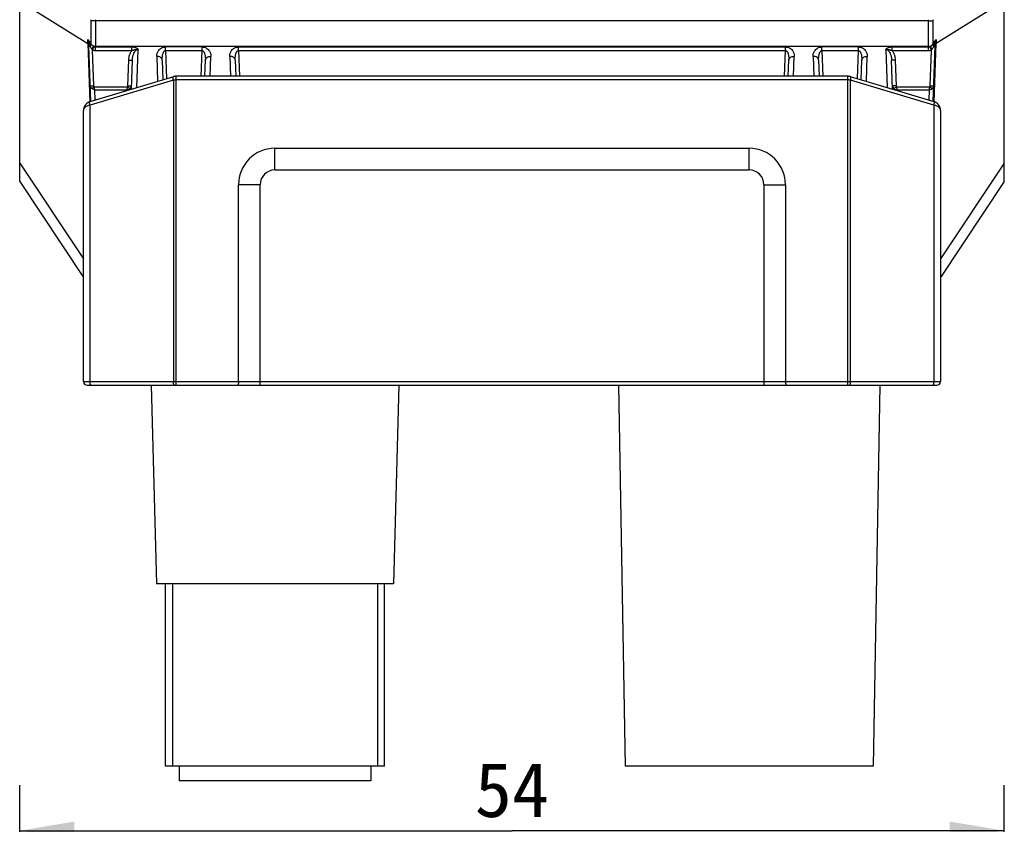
# Model space of a CAD drawing. Header units: millimetres. Extents: x 55 to 506, y 15 to 401.
# Tile 7 of 22: x 93 to 147, y 266 to 310. Entities that reach past the tile are written whole.
import ezdxf
from ezdxf.enums import TextEntityAlignment as Align

# ---------------------------------------------------------------- set-up
doc = ezdxf.new("R2010")
doc.units = ezdxf.units.MM
doc.header["$LTSCALE"] = 32.67
doc.layers.get('0').update_dxf_attribs({"linetype": 'CONTINUOUS'})
doc.layers.add('00_COMPONENTS', color=7, linetype='CONTINUOUS')
doc.layers.add('51__DRAFT_DIMS', color=7, linetype='CONTINUOUS')
doc.styles.get("Standard").update_dxf_attribs({"font": 'simfang.ttf'})
doc.dimstyles.new('DIMSTYLE_2', dxfattribs={"dimtxt": 3, "dimasz": 3, "dimexe": 2.5, "dimexo": 0.5, "dimgap": 0.75, "dimtad": 1, "dimdsep": 46, "dimtxsty": 'STANDARD', "dimblk": '_FILLED', "dimblk1": '_FILLED', "dimblk2": '_FILLED', "dimcen": 0.09, "dimclrt": 3, "dimazin": 2, "dimtp": 0.3, "dimtm": 0.3, "dimtfac": 1, "dimtofl": 0, "dimtmove": 0, "dimatfit": 3, "dimldrblk": '_FILLED', "dimfxl": 1, "dimtolj": 1, "dimarcsym": 0})

# ---------------------------------------------------------------- blocks, each defined once
blk = doc.blocks.new('_FILLED')
at = {"color": 0, "linetype": 'ByBlock'}
blk.add_solid([(0, 0), (-1, 0.167), (-1, -0.167)], dxfattribs=at)
blk = doc.blocks.new('*D2')
at = {"layer": '51__DRAFT_DIMS', "color": 4, "transparency": 16777216}
for p, q in [((93.426, 245.725), (93.426, 268.159)), ((147.426, 245.725), (147.426, 268.159)), ((93.426, 265.659), (120.426, 265.659)), ((147.426, 265.659), (120.426, 265.659))]:
    blk.add_line(p, q, dxfattribs=at)
at = {"layer": '51__DRAFT_DIMS', "color": 4, "transparency": 16777216, "xscale": 3, "yscale": 3, "zscale": 3, "rotation": 180}
blk.add_blockref('_FILLED', (93.426, 265.659), dxfattribs=at)
at = {"layer": '51__DRAFT_DIMS', "color": 4, "transparency": 16777216, "xscale": 3, "yscale": 3, "zscale": 3}
blk.add_blockref('_FILLED', (147.426, 265.659), dxfattribs=at)
at = {"layer": '51__DRAFT_DIMS', "color": 3, "transparency": 16777216}
blk.add_text('54', height=3, dxfattribs=at).set_placement((120.426, 266.409), align=Align.CENTER)

msp = doc.modelspace()

# ---------------------------------------------------------------- linework, layer by layer
at = {"layer": '00_COMPONENTS', "color": 7}
for p, q in [((93.426, 301.262), (93.426, 324.862)), ((147.426, 301.262), (147.426, 324.862)), ((97.323, 305.658), (97.217, 308.695)), ((143.528, 305.658), (143.634, 308.695)), ((99.552, 306.327), (99.608, 307.93)), ((101.243, 307.93), (101.281, 306.846)), ((103.576, 307.039), (103.608, 307.93)), ((105.243, 307.93), (105.275, 307.039)), ((135.576, 307.039), (135.608, 307.93)), ((137.243, 307.93), (137.275, 307.039)), ((139.57, 306.846), (139.608, 307.93)), ((141.299, 306.327), (141.243, 307.93)), ((101.855, 307.018), (97.279, 305.645)), ((138.852, 307.039), (101.999, 307.039)), ((96.926, 290.292), (96.926, 305.167)), ((143.926, 305.167), (143.926, 290.292)), ((107.426, 303.092), (133.426, 303.092)), ((93.426, 301.262), (96.926, 296.012)), ((105.426, 290.292), (105.426, 301.092)), ((135.426, 301.092), (135.426, 290.292)), ((147.426, 301.262), (143.926, 296.012)), ((97.126, 290.092), (143.726, 290.092)), ((100.64, 290.092), (100.926, 279.192)), ((114.211, 290.092), (113.926, 279.192)), ((126.261, 290.092), (126.626, 269.192)), ((140.59, 290.092), (140.226, 269.192)), ((113.926, 279.192), (100.926, 279.192)), ((101.426, 269.192), (101.426, 279.192)), ((113.426, 269.192), (113.426, 279.192)), ((113.426, 269.192), (101.426, 269.192)), ((102.176, 269.192), (102.176, 268.392)), ((112.676, 269.192), (112.676, 268.392)), ((140.226, 269.192), (126.626, 269.192)), ((112.676, 268.392), (102.176, 268.392))]:
    msp.add_line(p, q, dxfattribs=at)
at = {"layer": '00_COMPONENTS', "color": 4}
for p, q in [((93.426, 311.162), (97.165, 308.839)), ((147.426, 311.162), (143.686, 308.839)), ((97.587, 310.09), (97.336, 310.086)), ((143.264, 310.09), (97.587, 310.09)), ((143.264, 310.09), (143.515, 310.086)), ((97.165, 308.839), (97.277, 305.645)), ((97.493, 306.518), (97.424, 308.481)), ((97.474, 308.693), (97.505, 308.674)), ((97.586, 308.65), (99.576, 308.65)), ((97.586, 308.448), (97.586, 308.65)), ((97.586, 308.448), (99.576, 308.448)), ((143.264, 308.676), (97.587, 308.676)), ((99.576, 308.448), (99.576, 308.65)), ((99.847, 306.416), (99.921, 308.51)), ((103.426, 308.65), (101.425, 308.65)), ((101.425, 308.448), (101.425, 308.65)), ((101.425, 308.448), (103.426, 308.448)), ((101.425, 308.448), (101.479, 306.905)), ((103.377, 307.039), (103.426, 308.448)), ((103.426, 308.448), (103.426, 308.65)), ((105.425, 308.65), (135.426, 308.65)), ((105.425, 308.448), (105.425, 308.65)), ((105.425, 308.448), (135.426, 308.448)), ((105.425, 308.448), (105.474, 307.039)), ((135.377, 307.039), (135.426, 308.448)), ((135.426, 308.448), (135.426, 308.65)), ((139.426, 308.65), (137.425, 308.65)), ((137.425, 308.448), (137.425, 308.65)), ((137.425, 308.448), (139.426, 308.448)), ((137.425, 308.448), (137.474, 307.039)), ((139.372, 306.905), (139.426, 308.448)), ((139.426, 308.448), (139.426, 308.65)), ((140.93, 308.51), (141.004, 306.416)), ((141.275, 308.65), (143.265, 308.65)), ((141.275, 308.448), (141.275, 308.65)), ((141.275, 308.448), (143.265, 308.448)), ((143.265, 308.448), (143.265, 308.65)), ((143.346, 308.674), (143.377, 308.693)), ((143.358, 306.518), (143.427, 308.481)), ((143.574, 305.645), (143.686, 308.839)), ((99.358, 306.518), (99.408, 307.93)), ((100.944, 308.132), (100.992, 306.759)), ((103.869, 307.039), (103.907, 308.132)), ((104.944, 308.132), (104.982, 307.039)), ((135.869, 307.039), (135.907, 308.132)), ((136.944, 308.132), (136.982, 307.039)), ((139.859, 306.759), (139.907, 308.132)), ((141.443, 307.93), (141.493, 306.518)), ((101.855, 306.827), (97.282, 305.455)), ((101.855, 306.827), (101.855, 290.292)), ((101.999, 290.092), (101.999, 307.039)), ((138.852, 306.839), (101.999, 306.839)), ((138.852, 290.092), (138.852, 307.039)), ((143.569, 305.455), (138.996, 306.827)), ((138.996, 290.292), (138.996, 306.827)), ((97.509, 306.467), (99.342, 306.467)), ((97.544, 306.298), (99.307, 306.298)), ((97.564, 305.731), (97.544, 306.298)), ((99.307, 306.298), (99.305, 306.253)), ((141.509, 306.467), (143.342, 306.467)), ((141.544, 306.298), (143.307, 306.298)), ((141.546, 306.253), (141.544, 306.298)), ((143.307, 306.298), (143.287, 305.731)), ((97.282, 290.292), (97.282, 305.455)), ((143.569, 305.455), (143.569, 290.292)), ((107.426, 301.905), (107.426, 303.092)), ((133.426, 301.905), (133.426, 303.092)), ((93.426, 302.269), (96.926, 297.019)), ((107.426, 301.905), (133.426, 301.905)), ((147.426, 302.269), (143.926, 297.019)), ((106.613, 301.092), (105.426, 301.092)), ((106.613, 290.092), (106.613, 301.092)), ((134.238, 301.092), (135.426, 301.092)), ((134.238, 301.092), (134.238, 290.092)), ((96.926, 290.292), (143.926, 290.292)), ((101.801, 279.192), (101.801, 269.192)), ((113.051, 279.192), (113.051, 269.192))]:
    msp.add_line(p, q, dxfattribs=at)
at = {"layer": '00_COMPONENTS', "color": 7}
for points in [[(101.999, 307.039), (101.995, 307.039), (101.976, 307.039), (101.956, 307.037), (101.937, 307.035), (101.918, 307.033), (101.899, 307.029), (101.88, 307.025), (101.861, 307.02), (101.855, 307.018)], [(138.996, 307.018), (138.991, 307.02), (138.972, 307.025), (138.953, 307.029), (138.934, 307.033), (138.915, 307.035), (138.896, 307.037), (138.877, 307.039), (138.858, 307.039), (138.852, 307.039)], [(143.926, 305.167), (143.925, 305.178), (143.924, 305.202), (143.922, 305.226), (143.919, 305.25), (143.914, 305.273), (143.909, 305.296), (143.902, 305.319), (143.894, 305.341), (143.886, 305.363), (143.876, 305.384), (143.866, 305.405), (143.854, 305.425), (143.842, 305.444), (143.829, 305.462), (143.816, 305.48), (143.801, 305.497), (143.787, 305.513), (143.771, 305.529), (143.755, 305.543), (143.738, 305.557), (143.721, 305.57), (143.704, 305.583), (143.686, 305.594), (143.668, 305.605), (143.649, 305.614), (143.63, 305.623), (143.611, 305.631), (143.592, 305.639), (143.573, 305.645), (138.996, 307.018)], [(97.279, 305.645), (97.26, 305.639), (97.241, 305.632), (97.222, 305.624), (97.203, 305.615), (97.185, 305.605), (97.166, 305.595), (97.148, 305.583), (97.131, 305.571), (97.114, 305.558), (97.097, 305.544), (97.081, 305.53), (97.065, 305.514), (97.05, 305.498), (97.036, 305.481), (97.022, 305.463), (97.01, 305.445), (96.997, 305.426), (96.986, 305.406), (96.976, 305.385), (96.966, 305.364), (96.957, 305.342), (96.949, 305.32), (96.943, 305.298), (96.937, 305.274), (96.933, 305.251), (96.929, 305.227), (96.927, 305.203), (96.926, 305.179), (96.926, 305.167)]]:
    msp.add_lwpolyline(points, dxfattribs=at)
at = {"layer": '00_COMPONENTS', "color": 4}
for centre, radius, start, end in [((100.722, 310.096), 3.386, 179.1776, 180.1667), ((100.674, 310.144), 3.088, 180.0009, 181.0041), ((140.177, 310.144), 3.088, 358.9959, 359.9991), ((140.129, 310.096), 3.386, 359.8333, 0.8224), ((69.056, 308.316), 28.114, 1.0661, 1.5215), ((170.572, 308.343), 26.891, 178.4682, 178.9443), ((95.902, 308.649), 1.316, 1.9984, 4.3299), ((95.286, 308.201), 2.066, 14.8645, 15.3983), ((98.462, 309.042), 1.22, 194.7707, 196.6645), ((90.584, 304.066), 8.257, 35.1419, 35.2602), ((97.501, 308.908), 0.188, 208.5392, 215.3576), ((97.922, 308.951), 0.684, 220.2003, 223.3879), ((99.133, 308.638), 1.547, 178.5807, 179.558), ((141.718, 308.638), 1.547, 0.442, 1.4193), ((142.93, 308.951), 0.684, 316.6121, 319.7996), ((143.35, 308.908), 0.188, 324.6421, 331.4608), ((150.268, 304.065), 8.258, 144.7398, 144.8582), ((142.387, 309.043), 1.222, 343.337, 345.2281), ((145.523, 308.213), 2.023, 164.5971, 165.1423), ((144.95, 308.649), 1.316, 175.6705, 178.0013), ((107.426, 301.092), 0.813, 90, 180), ((133.426, 301.092), 0.813, 0, 90)]:
    msp.add_arc(centre, radius, start, end, dxfattribs=at)
at = {"layer": '00_COMPONENTS', "color": 7}
for centre, radius, start, end in [((107.426, 301.092), 2, 90, 180), ((133.426, 301.092), 2, 0, 90), ((97.126, 290.292), 0.2, 180, 270), ((143.726, 290.292), 0.2, 270, 360)]:
    msp.add_arc(centre, radius, start, end, dxfattribs=at)
at = {"layer": '00_COMPONENTS', "color": 4}
for points, knots in [([(97.336, 310.086), (97.336, 309.971), (97.336, 309.745), (97.334, 309.415), (97.335, 309.108), (97.336, 308.911), (97.336, 308.819)], [0, 0, 0, 0, 0.272545, 0.535415, 0.780478, 1, 1, 1, 1]), ([(97.587, 310.09), (97.588, 309.96), (97.59, 309.705), (97.59, 309.335), (97.59, 308.993), (97.589, 308.777), (97.587, 308.676)], [0, 0, 0, 0, 0.275896, 0.54119, 0.785686, 1, 1, 1, 1]), ([(143.264, 308.676), (143.262, 308.777), (143.261, 308.993), (143.261, 309.335), (143.261, 309.705), (143.263, 309.96), (143.264, 310.09)], [0, 0, 0, 0, 0.214307, 0.458802, 0.724095, 1, 1, 1, 1]), ([(143.515, 308.819), (143.515, 308.911), (143.516, 309.108), (143.517, 309.415), (143.515, 309.745), (143.515, 309.971), (143.515, 310.086)], [0, 0, 0, 0, 0.219516, 0.464578, 0.727448, 1, 1, 1, 1]), ([(97.16, 309.062), (97.172, 309.037), (97.218, 308.935), (97.255, 308.83), (97.278, 308.75)], [0, 0, 0, 0, 0.249835, 1, 1, 1, 1]), ([(97.16, 309.062), (97.174, 309.043), (97.23, 308.967), (97.285, 308.891), (97.326, 308.833)], [0, 0, 0, 0, 0.24674, 1, 1, 1, 1]), ([(97.214, 308.749), (97.212, 308.775), (97.201, 308.881), (97.18, 308.985), (97.16, 309.062)], [0, 0, 0, 0, 0.24958, 1, 1, 1, 1]), ([(143.525, 308.833), (143.538, 308.852), (143.593, 308.929), (143.649, 309.005), (143.691, 309.062)], [0, 0, 0, 0, 0.253828, 1, 1, 1, 1]), ([(143.573, 308.75), (143.581, 308.777), (143.613, 308.883), (143.655, 308.987), (143.691, 309.062)], [0, 0, 0, 0, 0.250422, 1, 1, 1, 1]), ([(143.637, 308.749), (143.639, 308.775), (143.65, 308.881), (143.671, 308.985), (143.691, 309.062)], [0, 0, 0, 0, 0.24958, 1, 1, 1, 1]), ([(97.165, 308.839), (97.178, 308.826), (97.199, 308.798), (97.211, 308.765), (97.214, 308.749)], [0, 0, 0, 0, 0.518499, 1, 1, 1, 1]), ([(97.214, 308.749), (97.214, 308.748), (97.217, 308.748), (97.22, 308.748), (97.226, 308.748), (97.237, 308.748), (97.254, 308.749), (97.269, 308.749), (97.278, 308.75)], [0, 0, 0, 0, 0.034257, 0.095704, 0.184235, 0.299193, 0.604205, 1, 1, 1, 1]), ([(97.217, 308.695), (97.217, 308.695), (97.217, 308.695), (97.219, 308.694), (97.223, 308.694), (97.229, 308.693), (97.238, 308.693), (97.249, 308.693), (97.262, 308.692), (97.277, 308.692), (97.288, 308.692), (97.293, 308.693)], [0, 0, 0, 0, 0.006596, 0.020061, 0.070718, 0.153335, 0.267092, 0.410621, 0.582114, 0.779423, 1, 1, 1, 1]), ([(97.278, 308.75), (97.289, 308.764), (97.308, 308.79), (97.322, 308.819), (97.326, 308.833)], [0, 0, 0, 0, 0.548416, 1, 1, 1, 1]), ([(97.283, 308.731), (97.295, 308.746), (97.316, 308.773), (97.331, 308.804), (97.336, 308.819)], [0, 0, 0, 0, 0.55129, 1, 1, 1, 1]), ([(97.293, 308.693), (97.307, 308.71), (97.328, 308.744), (97.344, 308.782), (97.348, 308.8)], [0, 0, 0, 0, 0.547188, 1, 1, 1, 1]), ([(97.293, 308.693), (97.305, 308.659), (97.335, 308.595), (97.376, 308.536), (97.399, 308.509)], [0, 0, 0, 0, 0.497124, 1, 1, 1, 1]), ([(97.348, 308.8), (97.356, 308.789), (97.378, 308.762), (97.421, 308.726), (97.456, 308.704), (97.474, 308.693)], [0, 0, 0, 0, 0.245124, 0.617934, 1, 1, 1, 1]), ([(97.399, 308.509), (97.414, 308.542), (97.44, 308.603), (97.465, 308.665), (97.474, 308.693)], [0, 0, 0, 0, 0.547731, 1, 1, 1, 1]), ([(97.424, 308.481), (97.432, 308.499), (97.458, 308.563), (97.485, 308.628), (97.505, 308.674)], [0, 0, 0, 0, 0.278821, 1, 1, 1, 1]), ([(97.424, 308.481), (97.45, 308.47), (97.503, 308.454), (97.558, 308.448), (97.586, 308.448)], [0, 0, 0, 0, 0.50002, 1, 1, 1, 1]), ([(97.587, 308.676), (97.577, 308.676), (97.539, 308.678), (97.501, 308.685), (97.474, 308.693)], [0, 0, 0, 0, 0.252827, 1, 1, 1, 1]), ([(97.505, 308.674), (97.517, 308.666), (97.543, 308.654), (97.572, 308.65), (97.586, 308.65)], [0, 0, 0, 0, 0.498091, 1, 1, 1, 1]), ([(99.408, 307.93), (99.411, 308.022), (99.44, 308.205), (99.521, 308.375), (99.576, 308.448)], [0, 0, 0, 0, 0.500451, 1, 1, 1, 1]), ([(99.576, 308.65), (99.611, 308.65), (99.664, 308.646), (99.732, 308.633), (99.781, 308.618), (99.82, 308.603), (99.848, 308.587), (99.868, 308.575), (99.886, 308.561), (99.899, 308.548), (99.908, 308.537), (99.914, 308.529), (99.918, 308.521), (99.92, 308.516), (99.92, 308.513), (99.921, 308.511), (99.921, 308.51)], [0, 0, 0, 0, 0.270972, 0.404531, 0.535382, 0.662224, 0.723686, 0.783509, 0.841411, 0.89706, 0.923938, 0.9501, 0.975476, 0.987849, 0.993951, 1, 1, 1, 1]), ([(99.576, 308.448), (99.59, 308.454), (99.617, 308.466), (99.659, 308.481), (99.702, 308.493), (99.745, 308.502), (99.782, 308.507), (99.811, 308.509), (99.832, 308.51), (99.851, 308.511), (99.865, 308.511), (99.876, 308.511), (99.887, 308.511), (99.896, 308.511), (99.903, 308.511), (99.907, 308.511), (99.91, 308.511), (99.914, 308.511), (99.918, 308.511), (99.92, 308.511), (99.921, 308.51)], [0, 0, 0, 0, 0.126729, 0.253191, 0.37902, 0.50389, 0.627657, 0.689208, 0.750675, 0.812265, 0.843186, 0.874251, 0.905474, 0.93688, 0.952647, 0.960548, 0.968471, 0.984304, 0.992192, 1, 1, 1, 1]), ([(99.608, 307.93), (99.609, 307.96), (99.613, 308.018), (99.626, 308.105), (99.646, 308.191), (99.675, 308.275), (99.713, 308.355), (99.755, 308.417), (99.797, 308.459), (99.834, 308.486), (99.875, 308.505), (99.905, 308.51), (99.921, 308.51)], [0, 0, 0, 0, 0.123877, 0.247805, 0.371848, 0.496091, 0.620663, 0.74578, 0.808788, 0.87215, 0.935916, 1, 1, 1, 1]), ([(100.944, 308.132), (100.942, 308.189), (100.956, 308.308), (101.026, 308.445), (101.114, 308.538), (101.201, 308.599), (101.307, 308.64), (101.385, 308.65), (101.425, 308.65)], [0, 0, 0, 0, 0.217837, 0.446645, 0.570742, 0.704162, 0.848171, 1, 1, 1, 1]), ([(101.243, 307.93), (101.243, 307.955), (101.242, 308.003), (101.245, 308.076), (101.253, 308.148), (101.265, 308.22), (101.281, 308.279), (101.298, 308.325), (101.313, 308.358), (101.332, 308.39), (101.355, 308.419), (101.381, 308.439), (101.406, 308.447), (101.419, 308.448), (101.425, 308.448)], [0, 0, 0, 0, 0.123576, 0.247119, 0.370687, 0.494363, 0.618289, 0.680468, 0.742874, 0.805655, 0.869086, 0.933643, 0.966672, 1, 1, 1, 1]), ([(103.426, 308.65), (103.466, 308.65), (103.544, 308.64), (103.65, 308.599), (103.737, 308.538), (103.825, 308.445), (103.895, 308.308), (103.909, 308.189), (103.907, 308.132)], [0, 0, 0, 0, 0.151829, 0.295838, 0.429257, 0.553354, 0.782163, 1, 1, 1, 1]), ([(103.426, 308.448), (103.432, 308.448), (103.445, 308.447), (103.47, 308.439), (103.496, 308.419), (103.519, 308.39), (103.538, 308.358), (103.553, 308.325), (103.57, 308.279), (103.586, 308.22), (103.598, 308.148), (103.606, 308.076), (103.609, 308.003), (103.608, 307.955), (103.608, 307.93)], [0, 0, 0, 0, 0.033328, 0.066357, 0.130914, 0.194346, 0.257126, 0.319532, 0.381711, 0.505637, 0.629313, 0.752881, 0.876424, 1, 1, 1, 1]), ([(104.944, 308.132), (104.942, 308.189), (104.956, 308.308), (105.026, 308.445), (105.114, 308.538), (105.201, 308.599), (105.307, 308.64), (105.385, 308.65), (105.425, 308.65)], [0, 0, 0, 0, 0.217837, 0.446645, 0.570742, 0.704162, 0.848171, 1, 1, 1, 1]), ([(105.243, 307.93), (105.243, 307.955), (105.242, 308.003), (105.245, 308.076), (105.253, 308.148), (105.265, 308.22), (105.281, 308.279), (105.298, 308.325), (105.313, 308.358), (105.332, 308.39), (105.355, 308.419), (105.381, 308.439), (105.406, 308.447), (105.419, 308.448), (105.425, 308.448)], [0, 0, 0, 0, 0.123576, 0.247119, 0.370687, 0.494363, 0.618289, 0.680468, 0.742874, 0.805655, 0.869086, 0.933643, 0.966672, 1, 1, 1, 1]), ([(135.426, 308.65), (135.466, 308.65), (135.544, 308.64), (135.65, 308.599), (135.737, 308.538), (135.825, 308.445), (135.895, 308.308), (135.909, 308.189), (135.907, 308.132)], [0, 0, 0, 0, 0.151829, 0.295838, 0.429257, 0.553354, 0.782163, 1, 1, 1, 1]), ([(135.426, 308.448), (135.432, 308.448), (135.445, 308.447), (135.47, 308.439), (135.496, 308.419), (135.519, 308.39), (135.538, 308.358), (135.553, 308.325), (135.57, 308.279), (135.586, 308.22), (135.598, 308.148), (135.606, 308.076), (135.609, 308.003), (135.608, 307.955), (135.608, 307.93)], [0, 0, 0, 0, 0.033328, 0.066357, 0.130914, 0.194346, 0.257126, 0.319532, 0.381711, 0.505637, 0.629313, 0.752881, 0.876424, 1, 1, 1, 1]), ([(136.944, 308.132), (136.942, 308.189), (136.956, 308.308), (137.026, 308.445), (137.114, 308.538), (137.201, 308.599), (137.307, 308.64), (137.385, 308.65), (137.425, 308.65)], [0, 0, 0, 0, 0.217837, 0.446645, 0.570742, 0.704162, 0.848171, 1, 1, 1, 1]), ([(137.243, 307.93), (137.243, 307.955), (137.242, 308.003), (137.245, 308.076), (137.253, 308.148), (137.265, 308.22), (137.281, 308.279), (137.298, 308.325), (137.313, 308.358), (137.332, 308.39), (137.355, 308.419), (137.381, 308.439), (137.406, 308.447), (137.419, 308.448), (137.425, 308.448)], [0, 0, 0, 0, 0.123576, 0.247119, 0.370687, 0.494363, 0.618289, 0.680468, 0.742874, 0.805655, 0.869086, 0.933643, 0.966672, 1, 1, 1, 1]), ([(139.426, 308.65), (139.466, 308.65), (139.544, 308.64), (139.65, 308.599), (139.737, 308.538), (139.825, 308.445), (139.895, 308.308), (139.909, 308.189), (139.907, 308.132)], [0, 0, 0, 0, 0.151829, 0.295838, 0.429257, 0.553354, 0.782163, 1, 1, 1, 1]), ([(139.426, 308.448), (139.432, 308.448), (139.445, 308.447), (139.47, 308.439), (139.496, 308.419), (139.519, 308.39), (139.538, 308.358), (139.553, 308.325), (139.57, 308.279), (139.586, 308.22), (139.598, 308.148), (139.606, 308.076), (139.609, 308.003), (139.608, 307.955), (139.608, 307.93)], [0, 0, 0, 0, 0.033328, 0.066357, 0.130914, 0.194346, 0.257126, 0.319532, 0.381711, 0.505637, 0.629313, 0.752881, 0.876424, 1, 1, 1, 1]), ([(140.93, 308.51), (140.93, 308.511), (140.931, 308.513), (140.931, 308.515), (140.932, 308.517), (140.933, 308.52), (140.935, 308.524), (140.938, 308.53), (140.943, 308.537), (140.95, 308.545), (140.957, 308.553), (140.968, 308.563), (140.983, 308.575), (141.003, 308.587), (141.031, 308.603), (141.07, 308.618), (141.119, 308.633), (141.187, 308.646), (141.24, 308.65), (141.275, 308.65)], [0, 0, 0, 0, 0.006061, 0.012166, 0.018277, 0.024522, 0.037118, 0.049913, 0.076074, 0.10295, 0.130484, 0.158624, 0.216522, 0.27634, 0.337798, 0.464634, 0.595479, 0.729033, 1, 1, 1, 1]), ([(140.93, 308.51), (140.934, 308.51), (140.942, 308.511), (140.953, 308.511), (140.964, 308.511), (140.979, 308.511), (140.997, 308.511), (141.026, 308.51), (141.062, 308.508), (141.106, 308.502), (141.149, 308.493), (141.206, 308.477), (141.248, 308.461), (141.275, 308.448)], [0, 0, 0, 0, 0.031629, 0.06325, 0.094647, 0.125874, 0.18786, 0.249452, 0.372463, 0.496236, 0.621111, 0.746944, 1, 1, 1, 1]), ([(140.93, 308.51), (140.946, 308.51), (140.976, 308.505), (141.017, 308.486), (141.054, 308.459), (141.096, 308.417), (141.138, 308.355), (141.176, 308.275), (141.205, 308.191), (141.225, 308.105), (141.238, 308.018), (141.242, 307.96), (141.243, 307.93)], [0, 0, 0, 0, 0.064085, 0.127852, 0.191211, 0.254217, 0.379333, 0.503907, 0.62815, 0.752194, 0.876123, 1, 1, 1, 1]), ([(141.275, 308.448), (141.33, 308.375), (141.411, 308.205), (141.44, 308.022), (141.443, 307.93)], [0, 0, 0, 0, 0.499547, 1, 1, 1, 1]), ([(143.264, 308.676), (143.274, 308.676), (143.312, 308.678), (143.35, 308.685), (143.377, 308.693)], [0, 0, 0, 0, 0.252827, 1, 1, 1, 1]), ([(143.265, 308.65), (143.279, 308.65), (143.308, 308.654), (143.334, 308.666), (143.346, 308.674)], [0, 0, 0, 0, 0.501841, 1, 1, 1, 1]), ([(143.265, 308.448), (143.293, 308.448), (143.348, 308.454), (143.401, 308.47), (143.427, 308.481)], [0, 0, 0, 0, 0.499948, 1, 1, 1, 1]), ([(143.427, 308.481), (143.419, 308.499), (143.393, 308.563), (143.366, 308.628), (143.346, 308.674)], [0, 0, 0, 0, 0.278821, 1, 1, 1, 1]), ([(143.377, 308.693), (143.389, 308.7), (143.436, 308.73), (143.479, 308.766), (143.503, 308.8)], [0, 0, 0, 0, 0.256281, 1, 1, 1, 1]), ([(143.452, 308.509), (143.437, 308.542), (143.411, 308.603), (143.386, 308.665), (143.377, 308.693)], [0, 0, 0, 0, 0.547731, 1, 1, 1, 1]), ([(143.452, 308.509), (143.475, 308.536), (143.516, 308.595), (143.546, 308.659), (143.558, 308.693)], [0, 0, 0, 0, 0.502864, 1, 1, 1, 1]), ([(143.558, 308.693), (143.545, 308.71), (143.523, 308.744), (143.507, 308.782), (143.503, 308.8)], [0, 0, 0, 0, 0.547188, 1, 1, 1, 1]), ([(143.568, 308.731), (143.556, 308.746), (143.535, 308.773), (143.52, 308.804), (143.515, 308.819)], [0, 0, 0, 0, 0.55129, 1, 1, 1, 1]), ([(143.573, 308.75), (143.562, 308.764), (143.543, 308.79), (143.529, 308.819), (143.525, 308.833)], [0, 0, 0, 0, 0.548416, 1, 1, 1, 1]), ([(143.558, 308.693), (143.563, 308.692), (143.574, 308.692), (143.589, 308.692), (143.602, 308.693), (143.613, 308.693), (143.622, 308.693), (143.628, 308.694), (143.632, 308.694), (143.634, 308.695), (143.634, 308.695), (143.634, 308.695)], [0, 0, 0, 0, 0.220577, 0.417886, 0.589379, 0.732908, 0.846665, 0.929282, 0.979939, 0.993404, 1, 1, 1, 1]), ([(143.573, 308.75), (143.582, 308.749), (143.597, 308.749), (143.614, 308.748), (143.625, 308.748), (143.631, 308.748), (143.635, 308.748), (143.637, 308.748), (143.637, 308.749)], [0, 0, 0, 0, 0.395795, 0.700807, 0.815765, 0.904296, 0.965743, 1, 1, 1, 1]), ([(143.686, 308.839), (143.673, 308.826), (143.652, 308.798), (143.64, 308.765), (143.637, 308.749)], [0, 0, 0, 0, 0.518499, 1, 1, 1, 1]), ([(99.408, 307.93), (99.421, 307.93), (99.446, 307.929), (99.483, 307.928), (99.517, 307.928), (99.543, 307.927), (99.562, 307.927), (99.573, 307.928), (99.583, 307.928), (99.592, 307.928), (99.598, 307.928), (99.603, 307.929), (99.606, 307.929), (99.608, 307.93), (99.608, 307.93)], [0, 0, 0, 0, 0.194717, 0.381911, 0.554435, 0.70567, 0.771458, 0.829836, 0.880245, 0.922209, 0.955342, 0.979354, 0.994108, 1, 1, 1, 1]), ([(101.243, 307.93), (101.243, 307.944), (101.238, 307.972), (101.22, 308.011), (101.191, 308.047), (101.139, 308.089), (101.055, 308.124), (100.982, 308.133), (100.944, 308.132)], [0, 0, 0, 0, 0.103692, 0.211038, 0.324855, 0.446641, 0.712771, 1, 1, 1, 1]), ([(103.608, 307.93), (103.608, 307.944), (103.613, 307.972), (103.631, 308.011), (103.66, 308.047), (103.712, 308.089), (103.796, 308.124), (103.869, 308.133), (103.907, 308.132)], [0, 0, 0, 0, 0.103692, 0.211038, 0.324855, 0.446641, 0.712771, 1, 1, 1, 1]), ([(105.243, 307.93), (105.243, 307.944), (105.238, 307.972), (105.22, 308.011), (105.191, 308.047), (105.139, 308.089), (105.055, 308.124), (104.982, 308.133), (104.944, 308.132)], [0, 0, 0, 0, 0.103692, 0.211038, 0.324855, 0.446641, 0.712771, 1, 1, 1, 1]), ([(135.608, 307.93), (135.608, 307.944), (135.613, 307.972), (135.631, 308.011), (135.66, 308.047), (135.712, 308.089), (135.796, 308.124), (135.869, 308.133), (135.907, 308.132)], [0, 0, 0, 0, 0.103692, 0.211038, 0.324855, 0.446641, 0.712771, 1, 1, 1, 1]), ([(137.243, 307.93), (137.243, 307.944), (137.238, 307.972), (137.22, 308.011), (137.191, 308.047), (137.139, 308.089), (137.055, 308.124), (136.982, 308.133), (136.944, 308.132)], [0, 0, 0, 0, 0.103692, 0.211038, 0.324855, 0.446641, 0.712771, 1, 1, 1, 1]), ([(139.608, 307.93), (139.608, 307.944), (139.613, 307.972), (139.631, 308.011), (139.66, 308.047), (139.712, 308.089), (139.796, 308.124), (139.869, 308.133), (139.907, 308.132)], [0, 0, 0, 0, 0.103692, 0.211038, 0.324855, 0.446641, 0.712771, 1, 1, 1, 1]), ([(141.443, 307.93), (141.43, 307.93), (141.405, 307.929), (141.368, 307.928), (141.334, 307.928), (141.308, 307.927), (141.289, 307.927), (141.278, 307.928), (141.268, 307.928), (141.259, 307.928), (141.253, 307.928), (141.248, 307.929), (141.245, 307.929), (141.243, 307.93), (141.243, 307.93)], [0, 0, 0, 0, 0.194717, 0.381911, 0.554435, 0.70567, 0.771458, 0.829836, 0.880245, 0.922209, 0.955342, 0.979354, 0.994108, 1, 1, 1, 1]), ([(101.855, 306.827), (101.849, 306.85), (101.841, 306.883), (101.836, 306.927), (101.834, 306.955), (101.835, 306.979), (101.839, 306.998), (101.845, 307.012), (101.852, 307.017), (101.855, 307.018)], [0, 0, 0, 0, 0.3575, 0.518246, 0.660351, 0.780038, 0.875084, 0.946111, 1, 1, 1, 1]), ([(101.999, 306.839), (101.987, 306.839), (101.939, 306.838), (101.891, 306.833), (101.855, 306.827)], [0, 0, 0, 0, 0.253413, 1, 1, 1, 1]), ([(138.996, 306.827), (138.984, 306.829), (138.937, 306.836), (138.888, 306.839), (138.852, 306.839)], [0, 0, 0, 0, 0.245552, 1, 1, 1, 1]), ([(138.996, 306.827), (139.002, 306.85), (139.01, 306.883), (139.015, 306.927), (139.017, 306.955), (139.016, 306.979), (139.012, 306.998), (139.006, 307.012), (138.999, 307.017), (138.996, 307.018)], [0, 0, 0, 0, 0.3575, 0.518246, 0.660352, 0.780038, 0.875084, 0.946111, 1, 1, 1, 1]), ([(97.373, 306.368), (97.361, 306.377), (97.339, 306.398), (97.314, 306.435), (97.298, 306.476), (97.293, 306.504), (97.293, 306.518)], [0, 0, 0, 0, 0.260689, 0.512782, 0.758205, 1, 1, 1, 1]), ([(97.293, 306.518), (97.293, 306.518), (97.295, 306.517), (97.297, 306.517), (97.302, 306.516), (97.309, 306.516), (97.317, 306.516), (97.327, 306.516), (97.339, 306.515), (97.357, 306.515), (97.383, 306.516), (97.417, 306.516), (97.454, 306.517), (97.48, 306.518), (97.493, 306.518)], [0, 0, 0, 0, 0.005892, 0.020646, 0.044658, 0.077791, 0.119755, 0.170164, 0.228542, 0.29433, 0.445565, 0.618089, 0.805283, 1, 1, 1, 1]), ([(97.373, 306.368), (97.393, 306.381), (97.438, 306.414), (97.484, 306.447), (97.509, 306.467)], [0, 0, 0, 0, 0.423562, 1, 1, 1, 1]), ([(97.544, 306.298), (97.529, 306.3), (97.468, 306.312), (97.409, 306.339), (97.373, 306.368)], [0, 0, 0, 0, 0.255791, 1, 1, 1, 1]), ([(97.509, 306.467), (97.507, 306.47), (97.497, 306.486), (97.493, 306.505), (97.493, 306.518)], [0, 0, 0, 0, 0.251155, 1, 1, 1, 1]), ([(97.544, 306.298), (97.541, 306.31), (97.534, 306.336), (97.522, 306.392), (97.514, 306.436), (97.509, 306.467)], [0, 0, 0, 0, 0.216579, 0.460792, 1, 1, 1, 1]), ([(99.307, 306.298), (99.31, 306.31), (99.317, 306.336), (99.329, 306.392), (99.337, 306.436), (99.342, 306.467)], [0, 0, 0, 0, 0.216579, 0.460792, 1, 1, 1, 1]), ([(99.307, 306.298), (99.322, 306.3), (99.383, 306.312), (99.442, 306.339), (99.478, 306.368)], [0, 0, 0, 0, 0.255793, 1, 1, 1, 1]), ([(99.342, 306.467), (99.344, 306.47), (99.354, 306.486), (99.358, 306.505), (99.358, 306.518)], [0, 0, 0, 0, 0.251157, 1, 1, 1, 1]), ([(99.342, 306.467), (99.367, 306.447), (99.413, 306.414), (99.458, 306.381), (99.478, 306.368)], [0, 0, 0, 0, 0.576438, 1, 1, 1, 1]), ([(99.358, 306.518), (99.371, 306.518), (99.397, 306.517), (99.434, 306.516), (99.468, 306.516), (99.494, 306.515), (99.512, 306.515), (99.524, 306.516), (99.534, 306.516), (99.542, 306.516), (99.549, 306.516), (99.554, 306.517), (99.556, 306.517), (99.558, 306.518), (99.558, 306.518)], [0, 0, 0, 0, 0.194717, 0.381911, 0.554435, 0.70567, 0.771458, 0.829836, 0.880245, 0.922209, 0.955342, 0.979354, 0.994108, 1, 1, 1, 1]), ([(99.478, 306.368), (99.49, 306.377), (99.512, 306.398), (99.537, 306.435), (99.553, 306.476), (99.558, 306.504), (99.558, 306.518)], [0, 0, 0, 0, 0.260691, 0.512786, 0.758208, 1, 1, 1, 1]), ([(141.493, 306.518), (141.48, 306.518), (141.454, 306.517), (141.417, 306.516), (141.383, 306.516), (141.357, 306.515), (141.339, 306.515), (141.327, 306.516), (141.317, 306.516), (141.309, 306.516), (141.302, 306.516), (141.297, 306.517), (141.295, 306.517), (141.293, 306.518), (141.293, 306.518)], [0, 0, 0, 0, 0.194717, 0.381911, 0.554435, 0.70567, 0.771458, 0.829836, 0.880245, 0.922209, 0.955342, 0.979354, 0.994108, 1, 1, 1, 1]), ([(141.293, 306.518), (141.293, 306.504), (141.298, 306.476), (141.314, 306.435), (141.339, 306.398), (141.361, 306.377), (141.373, 306.368)], [0, 0, 0, 0, 0.241786, 0.487203, 0.739299, 1, 1, 1, 1]), ([(141.509, 306.467), (141.484, 306.447), (141.438, 306.414), (141.393, 306.381), (141.373, 306.368)], [0, 0, 0, 0, 0.576438, 1, 1, 1, 1]), ([(141.373, 306.368), (141.385, 306.358), (141.437, 306.324), (141.498, 306.305), (141.544, 306.298)], [0, 0, 0, 0, 0.242146, 1, 1, 1, 1]), ([(141.493, 306.518), (141.493, 306.505), (141.497, 306.486), (141.507, 306.47), (141.509, 306.467)], [0, 0, 0, 0, 0.748836, 1, 1, 1, 1]), ([(141.509, 306.467), (141.514, 306.436), (141.522, 306.392), (141.534, 306.336), (141.541, 306.31), (141.544, 306.298)], [0, 0, 0, 0, 0.539181, 0.783403, 1, 1, 1, 1]), ([(143.307, 306.298), (143.31, 306.31), (143.317, 306.336), (143.329, 306.392), (143.337, 306.436), (143.342, 306.467)], [0, 0, 0, 0, 0.216579, 0.460792, 1, 1, 1, 1]), ([(143.307, 306.298), (143.322, 306.3), (143.383, 306.312), (143.442, 306.339), (143.478, 306.368)], [0, 0, 0, 0, 0.255793, 1, 1, 1, 1]), ([(143.342, 306.467), (143.344, 306.47), (143.354, 306.486), (143.358, 306.505), (143.358, 306.518)], [0, 0, 0, 0, 0.251157, 1, 1, 1, 1]), ([(143.342, 306.467), (143.367, 306.447), (143.413, 306.414), (143.458, 306.381), (143.478, 306.368)], [0, 0, 0, 0, 0.576438, 1, 1, 1, 1]), ([(143.358, 306.518), (143.371, 306.518), (143.397, 306.517), (143.434, 306.516), (143.468, 306.516), (143.494, 306.515), (143.512, 306.515), (143.524, 306.516), (143.534, 306.516), (143.542, 306.516), (143.549, 306.516), (143.554, 306.517), (143.556, 306.517), (143.558, 306.518), (143.558, 306.518)], [0, 0, 0, 0, 0.194717, 0.381911, 0.554435, 0.70567, 0.771458, 0.829836, 0.880245, 0.922209, 0.955342, 0.979354, 0.994108, 1, 1, 1, 1]), ([(143.478, 306.368), (143.49, 306.377), (143.512, 306.398), (143.537, 306.435), (143.553, 306.476), (143.558, 306.504), (143.558, 306.518)], [0, 0, 0, 0, 0.260691, 0.512786, 0.758208, 1, 1, 1, 1]), ([(97.282, 305.455), (97.276, 305.478), (97.268, 305.511), (97.262, 305.555), (97.261, 305.583), (97.262, 305.607), (97.265, 305.626), (97.271, 305.64), (97.278, 305.645), (97.282, 305.646)], [0, 0, 0, 0, 0.357498, 0.518243, 0.660349, 0.780036, 0.875082, 0.946111, 1, 1, 1, 1]), ([(143.569, 305.455), (143.576, 305.478), (143.583, 305.511), (143.589, 305.555), (143.59, 305.583), (143.589, 305.607), (143.586, 305.626), (143.58, 305.64), (143.573, 305.645), (143.569, 305.646)], [0, 0, 0, 0, 0.357498, 0.518244, 0.660349, 0.780036, 0.875082, 0.946111, 1, 1, 1, 1]), ([(97.282, 305.455), (97.23, 305.445), (97.136, 305.418), (97.034, 305.359), (96.977, 305.302), (96.947, 305.259), (96.93, 305.214), (96.926, 305.182), (96.926, 305.167)], [0, 0, 0, 0, 0.321393, 0.590592, 0.705999, 0.810645, 0.907414, 1, 1, 1, 1]), ([(143.926, 305.167), (143.926, 305.182), (143.921, 305.214), (143.904, 305.259), (143.874, 305.302), (143.817, 305.359), (143.715, 305.418), (143.621, 305.445), (143.569, 305.455)], [0, 0, 0, 0, 0.092585, 0.189349, 0.293993, 0.409397, 0.678587, 1, 1, 1, 1]), ([(97.339, 290.092), (97.335, 290.092), (97.329, 290.095), (97.322, 290.101), (97.315, 290.111), (97.306, 290.127), (97.298, 290.152), (97.291, 290.182), (97.286, 290.216), (97.283, 290.254), (97.282, 290.279), (97.282, 290.292)], [0, 0, 0, 0, 0.054433, 0.087765, 0.12671, 0.223079, 0.344108, 0.487113, 0.647777, 0.820729, 1, 1, 1, 1]), ([(101.913, 290.092), (101.909, 290.092), (101.902, 290.095), (101.896, 290.101), (101.888, 290.111), (101.88, 290.127), (101.871, 290.152), (101.864, 290.182), (101.859, 290.216), (101.856, 290.254), (101.855, 290.279), (101.855, 290.292)], [0, 0, 0, 0, 0.054433, 0.087765, 0.12671, 0.223079, 0.344108, 0.487113, 0.647777, 0.820729, 1, 1, 1, 1]), ([(138.938, 290.092), (138.942, 290.092), (138.949, 290.095), (138.955, 290.101), (138.963, 290.111), (138.971, 290.127), (138.98, 290.152), (138.987, 290.182), (138.992, 290.216), (138.995, 290.254), (138.996, 290.279), (138.996, 290.292)], [0, 0, 0, 0, 0.054433, 0.087765, 0.12671, 0.223079, 0.344108, 0.487113, 0.647777, 0.820729, 1, 1, 1, 1]), ([(143.512, 290.092), (143.516, 290.092), (143.522, 290.095), (143.529, 290.101), (143.536, 290.111), (143.545, 290.127), (143.553, 290.152), (143.56, 290.182), (143.565, 290.216), (143.568, 290.254), (143.569, 290.279), (143.569, 290.292)], [0, 0, 0, 0, 0.054433, 0.087765, 0.12671, 0.223079, 0.344108, 0.487113, 0.647777, 0.820729, 1, 1, 1, 1])]:
    msp.add_open_spline(points, degree=3, knots=knots, dxfattribs=at)
at = {"layer": '00_COMPONENTS', "color": 7}
for points, knots in [([(105.426, 290.292), (105.426, 290.266), (105.424, 290.229), (105.418, 290.181), (105.412, 290.152), (105.405, 290.127), (105.399, 290.111), (105.393, 290.101), (105.388, 290.095), (105.383, 290.092), (105.38, 290.092)], [0, 0, 0, 0, 0.366149, 0.531594, 0.677158, 0.798227, 0.891721, 0.92785, 0.957232, 1, 1, 1, 1]), ([(135.426, 290.292), (135.426, 290.266), (135.427, 290.229), (135.433, 290.181), (135.439, 290.152), (135.446, 290.127), (135.452, 290.111), (135.458, 290.101), (135.463, 290.095), (135.468, 290.092), (135.471, 290.092)], [0, 0, 0, 0, 0.366148, 0.531594, 0.677159, 0.798226, 0.891719, 0.927851, 0.95723, 1, 1, 1, 1])]:
    msp.add_open_spline(points, degree=3, knots=knots, dxfattribs=at)

# ---------------------------------------------------------------- dimensions: what is measured, and where the dimension line sits
at = {"layer": '51__DRAFT_DIMS', "color": 4}
dim = msp.add_linear_dim(base=(147.426, 265.659), p1=(93.426, 245.225), p2=(147.426, 245.225), dimstyle='DIMSTYLE_2', dxfattribs=at)
dim.commit()
dim.dimension.update_dxf_attribs({"geometry": '*D2', "text_midpoint": (120.446, 265.659), "dimtype": 160})

doc.saveas('drawing.dxf')
